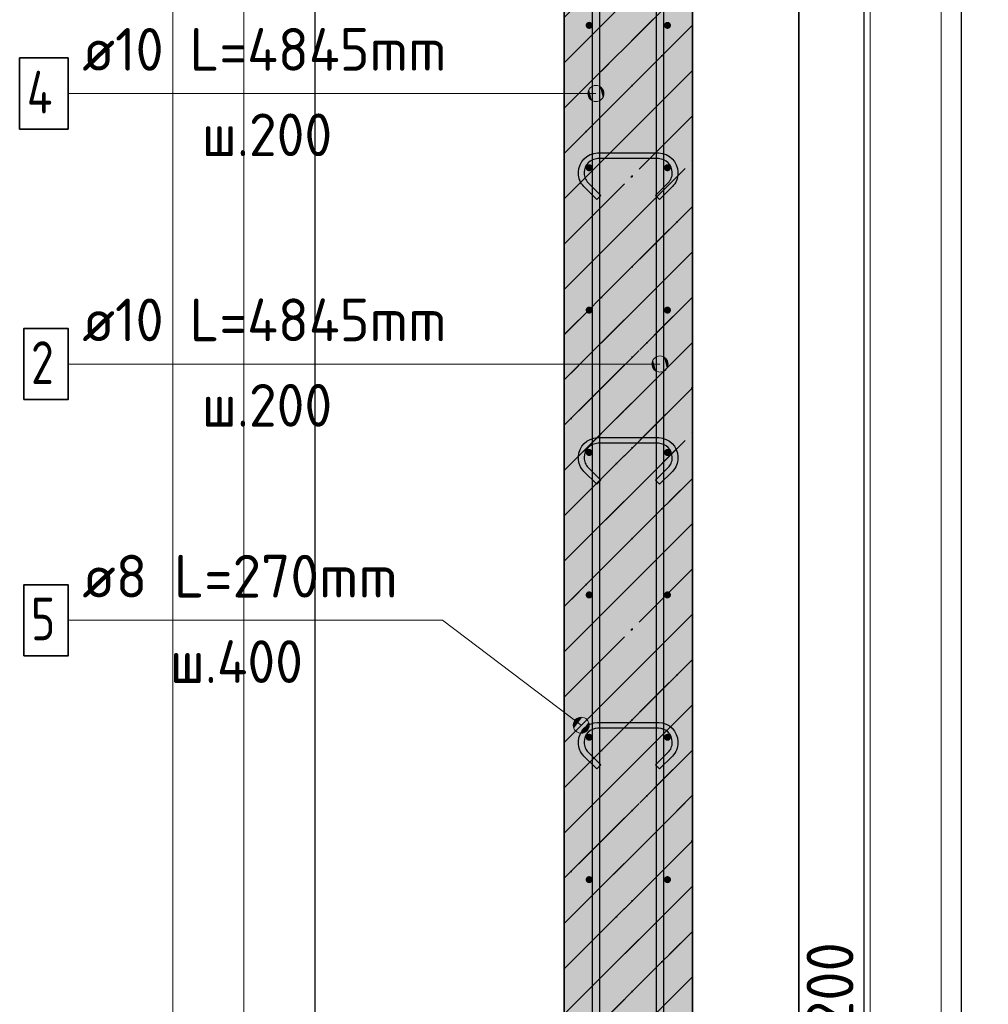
# Model space of a CAD drawing. Header units: millimetres. Extents: x 6386 to 94758, y 48049 to 71352.
# Tile 37 of 38: x 92850 to 94211, y 50672 to 52055. Entities that reach past the tile are written whole.
import ezdxf

# ---------------------------------------------------------------- set-up
doc = ezdxf.new("R2010")
doc.units = ezdxf.units.MM
doc.header["$PDMODE"] = 65
doc.linetypes.add('______11', pattern=[150, 120, -15, 0, -15])
doc.linetypes.add('______5', pattern=[330, 240, -30, 30, -30])
for name, color, linetype, lineweight in [('Standard', 7, 'Continuous', 25), ('Арм.стержн. вертикальными 1', 22, 'Continuous', 35), ('Арм.стержн.горизонт. 1', 180, 'Continuous', 35), ('Размерная линия_ общее', 7, 'Continuous', 13)]:
    doc.layers.add(name, color=color, linetype=linetype, lineweight=lineweight)
doc.layers.add('Арм.стержн.Стяжки', color=7, linetype='Continuous', lineweight=35, true_color=0x501e0f)
doc.styles.add('ISOCPEUR', font='ISOCPEUR')
doc.dimstyles.new('DIMSTYLE_7', dxfattribs={"dimtxt": 66, "dimasz": 75, "dimexe": 0, "dimexo": 0, "dimgap": 33, "dimtad": 2, "dimdec": 0, "dimrnd": 5, "dimzin": 12, "dimdsep": 46, "dimtxsty": 'ISOCPEUR', "dimblk1": 'ALL_ML_STRICH', "dimblk2": 'ALL_ML_STRICH', "dimsah": 1, "dimcen": 0, "dimclrd": 7, "dimclre": 256, "dimclrt": 7, "dimadec": 0, "dimazin": 0, "dimtfac": 1, "dimtdec": 0, "dimtix": 1, "dimtmove": 2, "dimatfit": 3, "dimfxl": 0, "dimtzin": 0, "dimlwd": 0, "dimlwe": -3, "dimarcsym": 0})

# ---------------------------------------------------------------- blocks, each defined once
blk = doc.blocks.new('ALL_ML_STRICH')
at = {"color": 0, "linetype": 'ByBlock', "lineweight": -2}
for p, q in [((0, -0.5), (0, 0.5)), ((-0.3, -0.3), (0.3, 0.3)), ((-1, 0), (0.5, 0))]:
    blk.add_line(p, q, dxfattribs=at)
blk = doc.blocks.new('*D235')
at = {"layer": 'DEFPOINTS', "color": 7, "linetype": 'Continuous', "lineweight": 13, "transparency": 33554687}
for p in [(93759.8, 52647.1), (93759.8, 48447.1), (94036.2, 48447.1)]:
    blk.add_point(p, dxfattribs=at)
at = {"layer": 'Размерная линия_ общее', "color": 253, "linetype": 'Continuous', "lineweight": -2, "true_color": 0xa0a0a0, "transparency": 33554687}
for p, q in [((93779.8, 52647.1), (94036.2, 52647.1)), ((93779.8, 48447.1), (94036.2, 48447.1))]:
    blk.add_line(p, q, dxfattribs=at)
at = {"layer": 'Размерная линия_ общее', "color": 7, "linetype": 'Continuous', "lineweight": -2, "transparency": 33554687}
blk.add_line((94036.2, 48447.1), (94036.2, 52647.1), dxfattribs=at)
at = {"layer": 'Размерная линия_ общее', "color": 7, "linetype": 'Continuous', "lineweight": 13, "transparency": 33554687, "xscale": 75, "yscale": 75, "zscale": 75}
for p, rotation in [((94036.2, 52647.1), 90), ((94036.2, 48447.1), 270)]:
    blk.add_blockref('ALL_ML_STRICH', p, dxfattribs=dict(at, rotation=rotation))
at = {"layer": 'Размерная линия_ общее', "color": 7, "linetype": 'Continuous', "lineweight": 13, "transparency": 33554687, "insert": (93955.2, 50322.1), "char_height": 66, "width": 3.3, "attachment_point": 1, "rotation": 90, "line_spacing_factor": 0.60241, "style": 'ISOCPEUR'}
blk.add_mtext('\\W0.91;21х200=4200', dxfattribs=at)
blk = doc.blocks.new('*D237')
at = {"layer": 'DEFPOINTS', "color": 7, "linetype": 'Continuous', "lineweight": 13, "transparency": 33554687}
for p in [(93794.8, 52737.1), (93794.8, 48337.1), (94173.2, 48337.1)]:
    blk.add_point(p, dxfattribs=at)
at = {"layer": 'Размерная линия_ общее', "color": 253, "linetype": 'Continuous', "lineweight": -2, "true_color": 0xa0a0a0, "transparency": 33554687}
for p, q in [((93814.8, 52737.1), (94173.2, 52737.1)), ((93814.8, 48337.1), (94173.2, 48337.1))]:
    blk.add_line(p, q, dxfattribs=at)
at = {"layer": 'Размерная линия_ общее', "color": 7, "linetype": 'Continuous', "lineweight": -2, "transparency": 33554687}
blk.add_line((94173.2, 48337.1), (94173.2, 52737.1), dxfattribs=at)
at = {"layer": 'Размерная линия_ общее', "color": 7, "linetype": 'Continuous', "lineweight": 13, "transparency": 33554687, "xscale": 75, "yscale": 75, "zscale": 75}
for p, rotation in [((94173.2, 52737.1), 90), ((94173.2, 48337.1), 270)]:
    blk.add_blockref('ALL_ML_STRICH', p, dxfattribs=dict(at, rotation=rotation))
at = {"layer": 'Размерная линия_ общее', "color": 7, "linetype": 'Continuous', "lineweight": 13, "transparency": 33554687, "insert": (94125.2, 50533.8), "char_height": 66, "width": 264, "attachment_point": 5, "rotation": 90, "style": 'ISOCPEUR'}
blk.add_mtext('\\A1;{4400}', dxfattribs=at)

msp = doc.modelspace()

# ---------------------------------------------------------------- hatches: boundary and pattern name
at = {"layer": 'Standard', "linetype": 'Continuous', "lineweight": 35, "transparency": 33554687}
h = msp.add_hatch(dxfattribs=at)
h.set_pattern_fill('__________541', scale=30, angle=135, style=0, pattern_type=2)
h.set_pattern_definition([(225, (0, 0), (63.63961, -63.63961), [120, -15, 0, -15]), (225, (31.82, -31.82), (63.63961, -63.63961), [240, -30, 30, -30])])
h.paths.add_polyline_path([(93794.8, 52737.1), (93614.8, 52737.1), (93614.8, 48337.1), (93794.8, 48337.1)], flags=0)
at = {"layer": 'Standard', "linetype": 'Continuous', "lineweight": 35, "true_color": 0xc7c7c7, "transparency": 33554687}
msp.add_hatch(color=9, dxfattribs=at).paths.add_polyline_path([(93794.8, 52737.1), (93614.8, 52737.1), (93614.8, 48337.1), (93794.8, 48337.1)])
at = {"layer": 'Арм.стержн. вертикальными 1', "linetype": 'Continuous', "lineweight": 13, "transparency": 33554687}
for points in [[(93649.6, 51945.7), (93649.6, 51957), (93648, 51951.4)], [(93649.6, 51957), (93653.6, 51941.7), (93653.6, 51961)], [(93649.6, 51957), (93649.6, 51945.7), (93653.6, 51941.7)], [(93653.6, 51961), (93659.3, 51940.1), (93659.3, 51962.6)], [(93653.6, 51961), (93653.6, 51941.7), (93659.3, 51940.1)], [(93659.3, 51962.6), (93659.3, 51940.1), (93664.9, 51941.7)], [(93659.3, 51962.6), (93664.9, 51941.7), (93664.9, 51961)], [(93664.9, 51961), (93664.9, 51941.7), (93668.9, 51945.7)], [(93664.9, 51961), (93668.9, 51945.7), (93668.9, 51957)], [(93668.9, 51957), (93668.9, 51945.7), (93670.5, 51951.4)], [(93739.6, 51565.7), (93739.6, 51577), (93738, 51571.4)], [(93739.6, 51577), (93743.6, 51561.7), (93743.6, 51581)], [(93739.6, 51577), (93739.6, 51565.7), (93743.6, 51561.7)], [(93743.6, 51581), (93749.3, 51560.1), (93749.3, 51582.6)], [(93743.6, 51581), (93743.6, 51561.7), (93749.3, 51560.1)], [(93749.3, 51582.6), (93749.3, 51560.1), (93754.9, 51561.7)], [(93749.3, 51582.6), (93754.9, 51561.7), (93754.9, 51581)], [(93754.9, 51581), (93754.9, 51561.7), (93758.9, 51565.7)], [(93754.9, 51581), (93758.9, 51565.7), (93758.9, 51577)], [(93758.9, 51577), (93758.9, 51565.7), (93760.5, 51571.4)]]:
    msp.add_hatch(color=7, dxfattribs=at).paths.add_polyline_path(points)
at = {"layer": 'Арм.стержн.горизонт. 1', "linetype": 'Continuous', "lineweight": 50, "transparency": 33554687}
for points in [[(93654.8, 52047.1), (93654.4, 52049), (93653.3, 52050.6), (93651.7, 52051.7), (93649.8, 52052.1), (93647.9, 52051.7), (93646.2, 52050.6), (93645.2, 52049), (93644.8, 52047.1), (93645.2, 52045.2), (93646.2, 52043.6), (93647.9, 52042.5), (93649.8, 52042.1), (93651.7, 52042.5), (93653.3, 52043.6), (93654.4, 52045.2)], [(93764.8, 52047.1), (93764.4, 52049), (93763.3, 52050.6), (93761.7, 52051.7), (93759.8, 52052.1), (93757.9, 52051.7), (93756.2, 52050.6), (93755.2, 52049), (93754.8, 52047.1), (93755.2, 52045.2), (93756.2, 52043.6), (93757.9, 52042.5), (93759.8, 52042.1), (93761.7, 52042.5), (93763.3, 52043.6), (93764.4, 52045.2)], [(93654.8, 51847.1), (93654.4, 51849), (93653.3, 51850.6), (93651.7, 51851.7), (93649.8, 51852.1), (93647.9, 51851.7), (93646.2, 51850.6), (93645.2, 51849), (93644.8, 51847.1), (93645.2, 51845.2), (93646.2, 51843.6), (93647.9, 51842.5), (93649.8, 51842.1), (93651.7, 51842.5), (93653.3, 51843.6), (93654.4, 51845.2)], [(93764.8, 51847.1), (93764.4, 51849), (93763.3, 51850.6), (93761.7, 51851.7), (93759.8, 51852.1), (93757.9, 51851.7), (93756.2, 51850.6), (93755.2, 51849), (93754.8, 51847.1), (93755.2, 51845.2), (93756.2, 51843.6), (93757.9, 51842.5), (93759.8, 51842.1), (93761.7, 51842.5), (93763.3, 51843.6), (93764.4, 51845.2)], [(93654.8, 51647.1), (93654.4, 51649), (93653.3, 51650.6), (93651.7, 51651.7), (93649.8, 51652.1), (93647.9, 51651.7), (93646.2, 51650.6), (93645.2, 51649), (93644.8, 51647.1), (93645.2, 51645.2), (93646.2, 51643.6), (93647.9, 51642.5), (93649.8, 51642.1), (93651.7, 51642.5), (93653.3, 51643.6), (93654.4, 51645.2)], [(93764.8, 51647.1), (93764.4, 51649), (93763.3, 51650.6), (93761.7, 51651.7), (93759.8, 51652.1), (93757.9, 51651.7), (93756.2, 51650.6), (93755.2, 51649), (93754.8, 51647.1), (93755.2, 51645.2), (93756.2, 51643.6), (93757.9, 51642.5), (93759.8, 51642.1), (93761.7, 51642.5), (93763.3, 51643.6), (93764.4, 51645.2)], [(93654.8, 51447.1), (93654.4, 51449), (93653.3, 51450.6), (93651.7, 51451.7), (93649.8, 51452.1), (93647.9, 51451.7), (93646.2, 51450.6), (93645.2, 51449), (93644.8, 51447.1), (93645.2, 51445.2), (93646.2, 51443.6), (93647.9, 51442.5), (93649.8, 51442.1), (93651.7, 51442.5), (93653.3, 51443.6), (93654.4, 51445.2)], [(93764.8, 51447.1), (93764.4, 51449), (93763.3, 51450.6), (93761.7, 51451.7), (93759.8, 51452.1), (93757.9, 51451.7), (93756.2, 51450.6), (93755.2, 51449), (93754.8, 51447.1), (93755.2, 51445.2), (93756.2, 51443.6), (93757.9, 51442.5), (93759.8, 51442.1), (93761.7, 51442.5), (93763.3, 51443.6), (93764.4, 51445.2)], [(93654.8, 51247.1), (93654.4, 51249), (93653.3, 51250.6), (93651.7, 51251.7), (93649.8, 51252.1), (93647.9, 51251.7), (93646.2, 51250.6), (93645.2, 51249), (93644.8, 51247.1), (93645.2, 51245.2), (93646.2, 51243.6), (93647.9, 51242.5), (93649.8, 51242.1), (93651.7, 51242.5), (93653.3, 51243.6), (93654.4, 51245.2)], [(93764.8, 51247.1), (93764.4, 51249), (93763.3, 51250.6), (93761.7, 51251.7), (93759.8, 51252.1), (93757.9, 51251.7), (93756.2, 51250.6), (93755.2, 51249), (93754.8, 51247.1), (93755.2, 51245.2), (93756.2, 51243.6), (93757.9, 51242.5), (93759.8, 51242.1), (93761.7, 51242.5), (93763.3, 51243.6), (93764.4, 51245.2)], [(93654.8, 51047.1), (93654.4, 51049), (93653.3, 51050.6), (93651.7, 51051.7), (93649.8, 51052.1), (93647.9, 51051.7), (93646.2, 51050.6), (93645.2, 51049), (93644.8, 51047.1), (93645.2, 51045.2), (93646.2, 51043.6), (93647.9, 51042.5), (93649.8, 51042.1), (93651.7, 51042.5), (93653.3, 51043.6), (93654.4, 51045.2)], [(93764.8, 51047.1), (93764.4, 51049), (93763.3, 51050.6), (93761.7, 51051.7), (93759.8, 51052.1), (93757.9, 51051.7), (93756.2, 51050.6), (93755.2, 51049), (93754.8, 51047.1), (93755.2, 51045.2), (93756.2, 51043.6), (93757.9, 51042.5), (93759.8, 51042.1), (93761.7, 51042.5), (93763.3, 51043.6), (93764.4, 51045.2)], [(93654.8, 50847.1), (93654.4, 50849), (93653.3, 50850.6), (93651.7, 50851.7), (93649.8, 50852.1), (93647.9, 50851.7), (93646.2, 50850.6), (93645.2, 50849), (93644.8, 50847.1), (93645.2, 50845.2), (93646.2, 50843.6), (93647.9, 50842.5), (93649.8, 50842.1), (93651.7, 50842.5), (93653.3, 50843.6), (93654.4, 50845.2)], [(93764.8, 50847.1), (93764.4, 50849), (93763.3, 50850.6), (93761.7, 50851.7), (93759.8, 50852.1), (93757.9, 50851.7), (93756.2, 50850.6), (93755.2, 50849), (93754.8, 50847.1), (93755.2, 50845.2), (93756.2, 50843.6), (93757.9, 50842.5), (93759.8, 50842.1), (93761.7, 50842.5), (93763.3, 50843.6), (93764.4, 50845.2)]]:
    msp.add_hatch(color=4, dxfattribs=at).paths.add_polyline_path(points)
at = {"layer": 'Арм.стержн.Стяжки', "linetype": 'Continuous', "lineweight": 13, "transparency": 33554687}
for points in [[(93627.5, 51065.3), (93634.3, 51074.3), (93629.6, 51070.7)], [(93634.3, 51074.3), (93627.5, 51065.3), (93628.3, 51059.6)], [(93634.3, 51074.3), (93628.3, 51059.6), (93639.9, 51075.1)], [(93639.9, 51075.1), (93628.3, 51059.6), (93631.8, 51055)], [(93639.9, 51075.1), (93631.8, 51055), (93645.4, 51072.9)], [(93645.4, 51072.9), (93631.8, 51055), (93637.3, 51052.8)], [(93645.4, 51072.9), (93637.3, 51052.8), (93648.9, 51068.3)], [(93648.9, 51068.3), (93637.3, 51052.8), (93642.9, 51053.6)], [(93648.9, 51068.3), (93642.9, 51053.6), (93649.7, 51062.6)], [(93649.7, 51062.6), (93642.9, 51053.6), (93647.6, 51057.2)]]:
    msp.add_hatch(color=7, dxfattribs=at).paths.add_polyline_path(points)

# ---------------------------------------------------------------- linework, layer by layer
at = {"layer": 'Standard', "color": 52, "linetype": 'Continuous', "lineweight": 13, "transparency": 33554687}
for p, q in [((93264.6, 48337.1), (93264.6, 53042.4)), ((93264.6, 48337.1), (93264.6, 53042.4)), ((93944.6, 48337.1), (93944.6, 53042.4)), ((93944.6, 53042.4), (93944.6, 48337.1))]:
    msp.add_line(p, q, dxfattribs=at)
at = {"layer": 'Standard', "color": 52, "linetype": 'Continuous', "lineweight": -3, "transparency": 33554687}
for p, q in [((93264.6, 48337.1), (93264.6, 53042.4)), ((93264.6, 48337.1), (93264.6, 53042.4)), ((93944.6, 48337.1), (93944.6, 53042.4)), ((93944.6, 53042.4), (93944.6, 48337.1))]:
    msp.add_line(p, q, dxfattribs=at)
at = {"layer": 'Standard', "color": 7, "linetype": 'Continuous', "lineweight": 35, "transparency": 33554687}
for p, q in [((93614.8, 52737.1), (93614.8, 48337.1)), ((93614.8, 52737.1), (93614.8, 48337.1)), ((93794.8, 48337.1), (93794.8, 52737.1)), ((93794.8, 48337.1), (93794.8, 52737.1))]:
    msp.add_line(p, q, dxfattribs=at)
at = {"layer": 'Standard', "color": 253, "linetype": '______11', "lineweight": 35, "true_color": 0xababab, "transparency": 33554687}
for p, q in [((93614.8, 51994.5), (93794.8, 52174.5)), ((93614.8, 51867.2), (93794.8, 52047.2)), ((93614.8, 51739.9), (93794.8, 51919.9)), ((93614.8, 51612.6), (93794.8, 51792.6)), ((93614.8, 51485.4), (93794.8, 51665.4)), ((93614.8, 51358.1), (93794.8, 51538.1)), ((93614.8, 51230.8), (93794.8, 51410.8)), ((93614.8, 51103.5), (93794.8, 51283.5)), ((93614.8, 50976.2), (93794.8, 51156.2)), ((93614.8, 50849), (93794.8, 51029)), ((93614.8, 50721.7), (93794.8, 50901.7)), ((93614.8, 50594.4), (93794.8, 50774.4))]:
    msp.add_line(p, q, dxfattribs=at)
at = {"layer": 'Standard', "color": 253, "linetype": '______5', "lineweight": 35, "true_color": 0xababab, "transparency": 33554687}
for p, q in [((93614.8, 51930.8), (93794.8, 52110.8)), ((93614.8, 51803.6), (93794.8, 51983.6)), ((93614.8, 51676.3), (93794.8, 51856.3)), ((93614.8, 51549), (93794.8, 51729)), ((93614.8, 51421.7), (93794.8, 51601.7)), ((93614.8, 51294.4), (93794.8, 51474.4)), ((93614.8, 51167.2), (93794.8, 51347.2)), ((93614.8, 51039.9), (93794.8, 51219.9)), ((93614.8, 50912.6), (93794.8, 51092.6)), ((93614.8, 50785.3), (93794.8, 50965.3)), ((93614.8, 50658), (93794.8, 50838)), ((93614.8, 50530.8), (93794.8, 50710.8))]:
    msp.add_line(p, q, dxfattribs=at)
at = {"layer": 'Standard', "color": 7, "linetype": 'Continuous', "lineweight": 13, "transparency": 33554687}
for points in [[(93064.6, 48137.1), (94144.6, 48137.1), (94144.6, 53242.4), (93064.6, 53242.4), (93064.6, 48137.1)], [(93164.6, 48237.1), (94044.6, 48237.1), (94044.6, 53142.4), (93164.6, 53142.4), (93164.6, 48237.1)]]:
    msp.add_lwpolyline(points, dxfattribs=at)
at = {"layer": 'Арм.стержн. вертикальными 1', "color": 7, "linetype": 'Continuous', "lineweight": 13, "transparency": 33554687}
for p, q in [((92917.5, 51951.4), (93527.5, 51951.4)), ((93527.5, 51951.4), (93659.3, 51951.4)), ((93648, 51951.4), (93648, 51951.4)), ((93659.3, 51962.6), (93659.3, 51962.6)), ((93670.5, 51951.4), (93670.5, 51951.4)), ((93659.3, 51940.1), (93659.3, 51940.1)), ((93749.3, 51582.6), (93749.3, 51582.6)), ((92917.5, 51571.4), (93527.5, 51571.4)), ((93527.5, 51571.4), (93749.3, 51571.4)), ((93738, 51571.4), (93738, 51571.4)), ((93760.5, 51571.4), (93760.5, 51571.4)), ((93749.3, 51560.1), (93749.3, 51560.1))]:
    msp.add_line(p, q, dxfattribs=at)
at = {"layer": 'Арм.стержн. вертикальными 1', "color": 4, "linetype": 'Continuous', "lineweight": 25, "transparency": 33554687}
for points in [[(93744.3, 48337.1), (93744.3, 52858), (93743.6, 52862.6), (93742.1, 52867.1), (93739.8, 52871.3), (93736.9, 52874.7), (93733.5, 52877.6), (93729.3, 52879.9), (93724.7, 52881.5), (93720.2, 52882.1), (93444.3, 52882.1), (93444.3, 52892.1), (93720.9, 52892.1), (93727, 52891.2), (93733.4, 52889.1), (93739.2, 52885.9), (93744, 52881.8), (93748, 52877), (93751.3, 52871.2), (93753.4, 52864.8), (93754.3, 52858.7), (93754.3, 48337.1), (93744.3, 48337.1)], [(93654.3, 48337.1), (93654.3, 52778), (93653.6, 52782.6), (93652.1, 52787.1), (93649.8, 52791.3), (93646.9, 52794.7), (93643.5, 52797.6), (93639.3, 52799.9), (93634.7, 52801.5), (93630.2, 52802.1), (93274.3, 52802.1), (93274.3, 52812.1), (93630.9, 52812.1), (93637, 52811.2), (93643.4, 52809.1), (93649.2, 52805.9), (93654, 52801.8), (93658, 52797), (93661.3, 52791.2), (93663.4, 52784.8), (93664.3, 52778.7), (93664.3, 48337.1), (93654.3, 48337.1)]]:
    msp.add_lwpolyline(points, dxfattribs=at)
at = {"layer": 'Арм.стержн. вертикальными 1', "color": 7, "linetype": 'Continuous', "lineweight": 35, "transparency": 33554687}
for points in [[(92849.5, 51901.4), (92917.5, 51901.4), (92917.5, 52001.4), (92849.5, 52001.4), (92849.5, 51901.4)], [(92855.5, 51521.4), (92917.5, 51521.4), (92917.5, 51621.4), (92855.5, 51621.4), (92855.5, 51521.4)]]:
    msp.add_lwpolyline(points, dxfattribs=at)
at = {"layer": 'Арм.стержн. вертикальными 1', "color": 7, "linetype": 'Continuous', "lineweight": 13, "transparency": 33554687}
for centre in [(93659.3, 51951.4), (93749.3, 51571.4)]:
    msp.add_circle(centre, 11.3, dxfattribs=at)
at = {"layer": 'Арм.стержн.Стяжки', "color": 7, "linetype": 'Continuous', "lineweight": 13, "transparency": 33554687}
for p, q in [((92917.5, 51211.4), (93443.5, 51211.4)), ((93443.5, 51211.4), (93638.6, 51064)), ((93629.6, 51070.7), (93629.6, 51070.7)), ((93645.4, 51072.9), (93645.4, 51072.9)), ((93631.8, 51055), (93631.8, 51055)), ((93647.6, 51057.2), (93647.6, 51057.2))]:
    msp.add_line(p, q, dxfattribs=at)
at = {"layer": 'Арм.стержн.Стяжки', "color": 40, "linetype": 'Continuous', "lineweight": 25, "transparency": 33554687}
for points in [[(93660.4, 51802.6), (93642.3, 51820.6), (93640.7, 51822.5), (93639.1, 51824.6), (93637.8, 51826.9), (93636.7, 51829.2), (93635.9, 51831.7), (93635.2, 51834.2), (93634.8, 51836.8), (93634.6, 51839.3), (93634.6, 51841.3), (93635.3, 51846.2), (93637, 51851.2), (93639.6, 51855.9), (93642.8, 51859.8), (93646.6, 51863), (93651.3, 51865.6), (93656.4, 51867.3), (93661.3, 51868), (93747.9, 51868), (93752.8, 51867.3), (93757.9, 51865.6), (93762.6, 51863), (93766.4, 51859.8), (93769.6, 51855.9), (93772.2, 51851.2), (93773.9, 51846.2), (93774.6, 51841.3), (93774.6, 51839.3), (93774.4, 51836.8), (93774, 51834.2), (93773.3, 51831.7), (93772.5, 51829.2), (93771.4, 51826.9), (93770.1, 51824.6), (93768.5, 51822.5), (93766.9, 51820.6), (93748.8, 51802.6), (93743.2, 51808.2), (93761, 51826.1), (93762.2, 51827.5), (93763.3, 51829), (93764.3, 51830.6), (93765.1, 51832.3), (93765.7, 51834), (93766.2, 51835.8), (93766.5, 51837.7), (93766.6, 51839.6), (93766.6, 51840.7), (93766.1, 51844.3), (93764.9, 51848), (93763, 51851.4), (93760.7, 51854.1), (93758, 51856.4), (93754.6, 51858.2), (93751, 51859.4), (93747.4, 51860), (93661.8, 51860), (93658.2, 51859.4), (93654.6, 51858.2), (93651.2, 51856.4), (93648.5, 51854.1), (93646.2, 51851.4), (93644.3, 51848), (93643.1, 51844.3), (93642.6, 51840.7), (93642.6, 51839.6), (93642.7, 51837.7), (93643, 51835.8), (93643.5, 51834), (93644.1, 51832.3), (93644.9, 51830.6), (93645.9, 51829), (93647, 51827.5), (93648.2, 51826.1), (93666, 51808.2), (93660.4, 51802.6)], [(93660.4, 51402.6), (93642.3, 51420.6), (93640.7, 51422.5), (93639.1, 51424.6), (93637.8, 51426.9), (93636.7, 51429.2), (93635.9, 51431.7), (93635.2, 51434.2), (93634.8, 51436.8), (93634.6, 51439.3), (93634.6, 51441.3), (93635.3, 51446.2), (93637, 51451.2), (93639.6, 51455.9), (93642.8, 51459.8), (93646.6, 51463), (93651.3, 51465.6), (93656.4, 51467.3), (93661.3, 51468), (93747.9, 51468), (93752.8, 51467.3), (93757.9, 51465.6), (93762.6, 51463), (93766.4, 51459.8), (93769.6, 51455.9), (93772.2, 51451.2), (93773.9, 51446.2), (93774.6, 51441.3), (93774.6, 51439.3), (93774.4, 51436.8), (93774, 51434.2), (93773.3, 51431.7), (93772.5, 51429.2), (93771.4, 51426.9), (93770.1, 51424.6), (93768.5, 51422.5), (93766.9, 51420.6), (93748.8, 51402.6), (93743.2, 51408.2), (93761, 51426.1), (93762.2, 51427.5), (93763.3, 51429), (93764.3, 51430.6), (93765.1, 51432.3), (93765.7, 51434), (93766.2, 51435.8), (93766.5, 51437.7), (93766.6, 51439.6), (93766.6, 51440.7), (93766.1, 51444.3), (93764.9, 51448), (93763, 51451.4), (93760.7, 51454.1), (93758, 51456.4), (93754.6, 51458.2), (93751, 51459.4), (93747.4, 51460), (93661.8, 51460), (93658.2, 51459.4), (93654.6, 51458.2), (93651.2, 51456.4), (93648.5, 51454.1), (93646.2, 51451.4), (93644.3, 51448), (93643.1, 51444.3), (93642.6, 51440.7), (93642.6, 51439.6), (93642.7, 51437.7), (93643, 51435.8), (93643.5, 51434), (93644.1, 51432.3), (93644.9, 51430.6), (93645.9, 51429), (93647, 51427.5), (93648.2, 51426.1), (93666, 51408.2), (93660.4, 51402.6)], [(93660.4, 51002.6), (93642.3, 51020.6), (93640.7, 51022.5), (93639.1, 51024.6), (93637.8, 51026.9), (93636.7, 51029.2), (93635.9, 51031.7), (93635.2, 51034.2), (93634.8, 51036.8), (93634.6, 51039.3), (93634.6, 51041.3), (93635.3, 51046.2), (93637, 51051.2), (93639.6, 51055.9), (93642.8, 51059.8), (93646.6, 51063), (93651.3, 51065.6), (93656.4, 51067.3), (93661.3, 51068), (93747.9, 51068), (93752.8, 51067.3), (93757.9, 51065.6), (93762.6, 51063), (93766.4, 51059.8), (93769.6, 51055.9), (93772.2, 51051.2), (93773.9, 51046.2), (93774.6, 51041.3), (93774.6, 51039.3), (93774.4, 51036.8), (93774, 51034.2), (93773.3, 51031.7), (93772.5, 51029.2), (93771.4, 51026.9), (93770.1, 51024.6), (93768.5, 51022.5), (93766.9, 51020.6), (93748.8, 51002.6), (93743.2, 51008.2), (93761, 51026.1), (93762.2, 51027.5), (93763.3, 51029), (93764.3, 51030.6), (93765.1, 51032.3), (93765.7, 51034), (93766.2, 51035.8), (93766.5, 51037.7), (93766.6, 51039.6), (93766.6, 51040.7), (93766.1, 51044.3), (93764.9, 51048), (93763, 51051.4), (93760.7, 51054.1), (93758, 51056.4), (93754.6, 51058.2), (93751, 51059.4), (93747.4, 51060), (93661.8, 51060), (93658.2, 51059.4), (93654.6, 51058.2), (93651.2, 51056.4), (93648.5, 51054.1), (93646.2, 51051.4), (93644.3, 51048), (93643.1, 51044.3), (93642.6, 51040.7), (93642.6, 51039.6), (93642.7, 51037.7), (93643, 51035.8), (93643.5, 51034), (93644.1, 51032.3), (93644.9, 51030.6), (93645.9, 51029), (93647, 51027.5), (93648.2, 51026.1), (93666, 51008.2), (93660.4, 51002.6)]]:
    msp.add_lwpolyline(points, dxfattribs=at)
at = {"layer": 'Арм.стержн.Стяжки', "color": 7, "linetype": 'Continuous', "lineweight": 35, "transparency": 33554687}
msp.add_lwpolyline([(92855.5, 51161.4), (92917.5, 51161.4), (92917.5, 51261.4), (92855.5, 51261.4), (92855.5, 51161.4)], dxfattribs=at)
at = {"layer": 'Арм.стержн.Стяжки', "color": 7, "linetype": 'Continuous', "lineweight": 13, "transparency": 33554687}
msp.add_circle((93638.6, 51064), 11.3, dxfattribs=at)

# ---------------------------------------------------------------- texts
at = {"layer": 'Арм.стержн. вертикальными 1', "color": 7, "linetype": 'Continuous', "lineweight": 25, "transparency": 33554687, "char_height": 60, "attachment_point": 7, "style": 'ISOCPEUR'}
for s, insert, width in [('\\W0.96;ø10 L=4845mm ', (92937.5, 51983.4), 598.554), ('\\W0.80;4', (92859.5, 51923.4), 71.967), ('\\W0.95;ш.200 ', (93105.5, 51863.4), 262.399), ('\\W0.96;ø10 L=4845mm ', (92937.5, 51603.4), 598.554), ('\\W0.78;2', (92865.5, 51543.4), 65.281), ('\\W0.95;ш.200 ', (93105.5, 51483.4), 262.399)]:
    msp.add_mtext(s, dxfattribs=dict(at, insert=insert, width=width))
at = {"layer": 'Арм.стержн.Стяжки', "color": 7, "linetype": 'Continuous', "lineweight": 25, "transparency": 33554687, "char_height": 60, "attachment_point": 7, "style": 'ISOCPEUR'}
for s, insert, width in [('\\W0.98;ø8 L=270mm ', (92937.5, 51243.4), 515.053), ('\\W0.78;5', (92865.5, 51183.4), 65.281), ('\\W0.95;ш.400 ', (93060.5, 51123.4), 268.447)]:
    msp.add_mtext(s, dxfattribs=dict(at, insert=insert, width=width))

# ---------------------------------------------------------------- dimensions: what is measured, and where the dimension line sits
at = {"layer": 'Размерная линия_ общее', "color": 7, "linetype": 'Continuous', "lineweight": 13, "transparency": 33554687}
dim = msp.add_linear_dim(base=(94173.2, 52737.1), p1=(93814.8, 48337.1), p2=(93814.8, 52737.1), angle=90, dimstyle='DIMSTYLE_7', override={"dimpost": '<>', "dimclrd": 7, "dimclre": 253, "dimclrt": 7, "dimlwd": 0, "dimlwe": 65533}, dxfattribs=at)
dim.commit()
dim.dimension.update_dxf_attribs({"geometry": '*D237', "text_midpoint": (94125.2, 50533.8), "dimtype": 160})
dim = msp.add_linear_dim(base=(94036.2, 52647.1), p1=(93779.8, 48447.1), p2=(93779.8, 52647.1), angle=90, text='\\W0.91;21х200=4200', dimstyle='DIMSTYLE_7', override={"dimpost": '<>', "dimclrd": 7, "dimclre": 253, "dimclrt": 7, "dimlwd": 0, "dimlwe": 65533}, dxfattribs=at)
dim.commit()
dim.dimension.update_dxf_attribs({"geometry": '*D235', "text_midpoint": (94003.2, 50547.1), "dimtype": 160})

doc.saveas('drawing.dxf')
